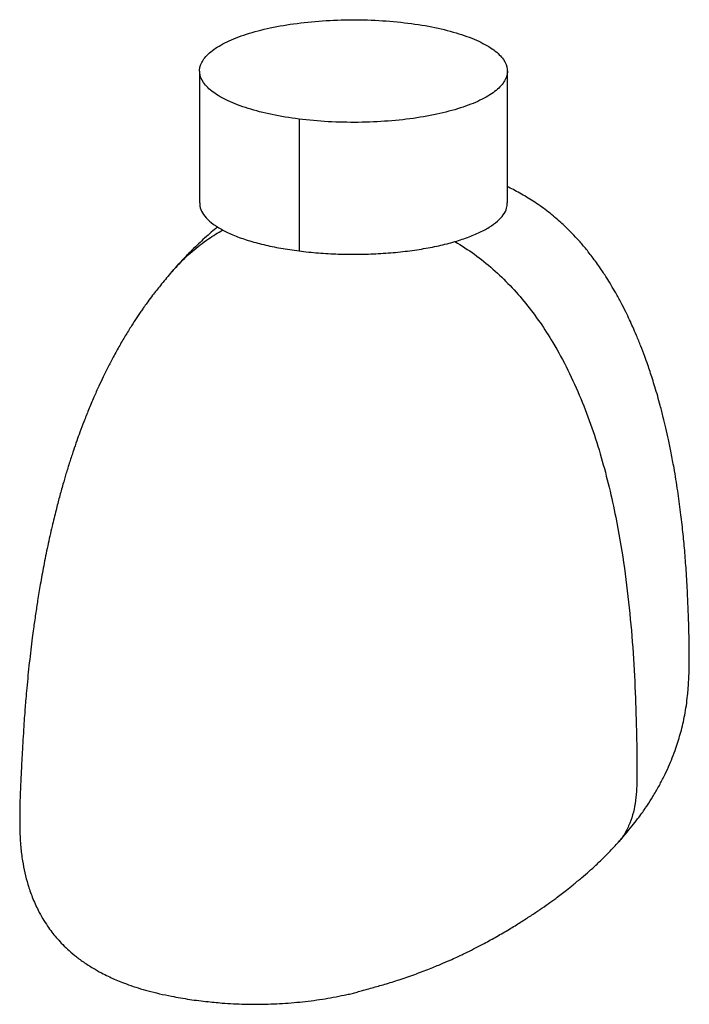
# Paper-space layout '_Dimétrica' of a CAD drawing. Header units: millimetres. Extents: x -60 to 60, y -167 to 9.
import ezdxf

# ---------------------------------------------------------------- set-up
doc = ezdxf.new("R2010")
doc.units = ezdxf.units.MM

psp = doc.layouts.new('_Dimétrica')

# ---------------------------------------------------------------- linework, layer by layer
at = {"color": 7, "linetype": 'Continuous', "lineweight": 25}
for p, q in [((-27.5, 0), (-27.5, -23.57)), ((27.5, -23.57), (27.5, 0)), ((-9.72, -8.57), (-9.72, -32.14))]:
    psp.add_line(p, q, dxfattribs=at)
for points, knots in [([(-9.72, -8.57), (-11.41, -8.36), (-13.03, -8.1), (-16.08, -7.46), (-17.51, -7.09), (-20.14, -6.27), (-21.33, -5.82), (-23.42, -4.84), (-24.32, -4.32), (-25.81, -3.22), (-26.38, -2.65), (-27.2, -1.48), (-27.43, -0.89), (-27.54, 0.31), (-27.42, 0.91), (-26.83, 2.1), (-26.36, 2.68), (-25.09, 3.8), (-24.29, 4.34), (-22.38, 5.36), (-21.28, 5.84), (-18.81, 6.71), (-17.45, 7.11), (-14.52, 7.81), (-12.96, 8.11), (-9.67, 8.6), (-7.96, 8.79), (-4.45, 9.07), (-2.66, 9.14), (0.94, 9.18), (2.74, 9.14), (6.29, 8.94), (8.04, 8.79), (9.72, 8.57)], [0, 0, 0, 0, 0.0625, 0.0625, 0.125, 0.125, 0.1875, 0.1875, 0.25, 0.25, 0.3125, 0.3125, 0.375, 0.375, 0.4375, 0.4375, 0.5, 0.5, 0.5625, 0.5625, 0.625, 0.625, 0.6875, 0.6875, 0.75, 0.75, 0.8125, 0.8125, 0.875, 0.875, 0.9375, 0.9375, 1, 1, 1, 1]), ([(9.72, 8.57), (11.41, 8.36), (13.03, 8.1), (16.08, 7.46), (17.51, 7.09), (20.14, 6.27), (21.33, 5.82), (23.42, 4.84), (24.32, 4.32), (25.81, 3.22), (26.38, 2.65), (27.2, 1.48), (27.43, 0.89), (27.54, -0.31), (27.42, -0.91), (26.83, -2.1), (26.36, -2.68), (25.09, -3.8), (24.29, -4.34), (22.38, -5.36), (21.28, -5.84), (18.81, -6.71), (17.45, -7.11), (14.52, -7.81), (12.96, -8.11), (9.67, -8.6), (7.96, -8.79), (4.45, -9.07), (2.66, -9.14), (-0.94, -9.18), (-2.74, -9.14), (-6.29, -8.94), (-8.04, -8.79), (-9.72, -8.57)], [0, 0, 0, 0, 0.0625, 0.0625, 0.125, 0.125, 0.1875, 0.1875, 0.25, 0.25, 0.3125, 0.3125, 0.375, 0.375, 0.4375, 0.4375, 0.5, 0.5, 0.5625, 0.5625, 0.625, 0.625, 0.6875, 0.6875, 0.75, 0.75, 0.8125, 0.8125, 0.875, 0.875, 0.9375, 0.9375, 1, 1, 1, 1]), ([(47.18, -137.96), (47.66, -137.42), (48.58, -136.39), (49.77, -134.94), (50.73, -133.7), (51.49, -132.67), (52.06, -131.85), (52.72, -130.87), (53.55, -129.57), (54.53, -127.88), (55.47, -126.1), (56.27, -124.39), (56.99, -122.68), (57.58, -121.09), (58.08, -119.57), (58.5, -118.12), (58.88, -116.63), (59.21, -115.04), (59.49, -113.37), (59.68, -111.83), (59.81, -110.47), (59.88, -109.38), (59.94, -108.24), (59.98, -106.9), (60.01, -105.25), (60.01, -103.45), (59.99, -101.68), (59.93, -99.56), (59.84, -96.82), (59.69, -93.2), (59.48, -89.41), (59.2, -85.73), (58.87, -82.26), (58.46, -78.72), (57.95, -74.91), (57.37, -71.37), (56.8, -68.32), (56.31, -65.94), (55.84, -63.82), (55.35, -61.78), (54.86, -59.89), (54.36, -58.08), (53.89, -56.49), (53.43, -55.02), (53.01, -53.72), (52.55, -52.39), (52.01, -50.86), (51.34, -49.1), (50.63, -47.35), (49.95, -45.79), (49.31, -44.39), (48.62, -42.94), (47.8, -41.34), (46.93, -39.74), (46.06, -38.25), (45.16, -36.78), (44.04, -35.08), (42.73, -33.27), (41.34, -31.51), (40.04, -30.02), (38.64, -28.54), (36.94, -26.91), (34.83, -25.13), (32.48, -23.44), (30.08, -21.98), (28.42, -21.09), (27.56, -20.71), (27.5, -20.68)], [0, 0, 0, 0, 0.022977, 0.042984, 0.059986, 0.073945, 0.084832, 0.092877, 0.11237, 0.134782, 0.155882, 0.176734, 0.195185, 0.214009, 0.228917, 0.243925, 0.25905, 0.274451, 0.290814, 0.306552, 0.316379, 0.324656, 0.331773, 0.340457, 0.351498, 0.364408, 0.376186, 0.386417, 0.406554, 0.432015, 0.460464, 0.484655, 0.507298, 0.531422, 0.55769, 0.586219, 0.60513, 0.621758, 0.636467, 0.649836, 0.665044, 0.676763, 0.688704, 0.699285, 0.708501, 0.717174, 0.728374, 0.741901, 0.755982, 0.767465, 0.776974, 0.787789, 0.800358, 0.813919, 0.825142, 0.836033, 0.849249, 0.866707, 0.881804, 0.894752, 0.906731, 0.923084, 0.942335, 0.962438, 0.981237, 0.998662, 1, 1, 1, 1]), ([(-27.46, -23.57), (-27.47, -23.67), (-27.54, -24.16), (-27.19, -25.06), (-26.41, -26.23), (-25.13, -27.35), (-23.44, -28.41), (-21.34, -29.39), (-18.88, -30.27), (-16.09, -31.03), (-13.04, -31.68), (-10.83, -31.99), (-9.72, -32.14)], [0, 0, 0, 0, 0.025892, 0.134126, 0.242361, 0.350595, 0.458829, 0.567063, 0.675297, 0.783532, 0.891766, 1, 1, 1, 1]), ([(-9.72, -32.14), (-8.58, -32.27), (-6.31, -32.53), (-2.74, -32.72), (0.86, -32.76), (4.45, -32.64), (7.97, -32.37), (11.35, -31.95), (14.53, -31.38), (17.47, -30.68), (20.1, -29.86), (22.39, -28.94), (24.3, -27.92), (25.8, -26.82), (26.84, -25.67), (27.43, -24.58), (27.45, -23.87), (27.46, -23.57)], [0, 0, 0, 0, 0.0677471, 0.1354942, 0.2032413, 0.2709884, 0.3387356, 0.4064827, 0.4742298, 0.5419769, 0.609724, 0.6774711, 0.7452182, 0.8129653, 0.8807124, 0.9484596, 1, 1, 1, 1]), ([(-24.27, -27.84), (-24.38, -27.93), (-24.87, -28.32), (-25.74, -29.08), (-26.86, -30.08), (-28.02, -31.17), (-29.34, -32.46), (-30.96, -34.14), (-32.08, -35.42), (-32.71, -36.13)], [0, 0, 0, 0, 0.036785, 0.154738, 0.289944, 0.410764, 0.560331, 0.755729, 1, 1, 1, 1]), ([(-32.68, -36.16), (-32.29, -35.7), (-31.11, -34.29), (-28.86, -32.2), (-26.16, -30.04), (-24.23, -28.91), (-23.36, -28.4)], [0, 0, 0, 0, 0.148101, 0.451764, 0.755019, 1, 1, 1, 1]), ([(18.13, -30.44), (19.31, -31.18), (21.67, -32.68), (24.96, -35.34), (28.02, -38.29), (30.83, -41.49), (33.37, -44.9), (35.92, -48.86), (38.38, -53.4), (40.68, -58.51), (42.65, -63.73), (44.31, -69.02), (45.72, -74.36), (47.09, -80.62), (48.32, -87.81), (49.32, -95.91), (50.01, -103.99), (50.36, -110.72), (50.51, -116.08), (50.61, -120.08), (50.68, -124.12), (50.65, -127.54), (50.44, -130.34), (50.05, -132.42), (49.42, -134.4), (48.51, -136.23), (47.73, -137.43), (47.2, -137.92), (47.16, -137.96)], [0, 0, 0, 0, 0.034492, 0.06923, 0.103957, 0.138725, 0.17353, 0.208301, 0.254607, 0.300956, 0.347348, 0.393738, 0.440105, 0.486538, 0.556286, 0.625924, 0.695495, 0.765174, 0.800079, 0.834489, 0.868856, 0.904998, 0.923755, 0.942443, 0.96108, 0.979741, 0.998379, 1, 1, 1, 1]), ([(-32.71, -36.13), (-33.32, -36.86), (-34.42, -38.16), (-35.75, -39.87), (-36.68, -41.12), (-37.3, -41.98), (-37.78, -42.66), (-38.23, -43.32), (-38.86, -44.26), (-39.72, -45.59), (-40.81, -47.34), (-41.95, -49.3), (-43.02, -51.26), (-43.95, -53.05), (-44.76, -54.69), (-45.56, -56.39), (-46.44, -58.36), (-47.33, -60.47), (-48.16, -62.56), (-48.86, -64.4), (-49.48, -66.13), (-50.08, -67.89), (-50.73, -69.86), (-51.35, -71.87), (-51.97, -73.97), (-52.56, -76.12), (-53.21, -78.62), (-53.92, -81.53), (-54.66, -84.86), (-55.35, -88.32), (-55.95, -91.57), (-56.42, -94.43), (-56.76, -96.67), (-57, -98.35), (-57.2, -99.76), (-57.42, -101.42), (-57.67, -103.45), (-57.93, -105.69), (-58.17, -107.97), (-58.38, -110.13), (-58.54, -112.03), (-58.68, -113.67), (-58.8, -115.3), (-58.93, -117.23), (-59.07, -119.42), (-59.19, -121.64), (-59.3, -123.63), (-59.41, -125.74), (-59.53, -128.17), (-59.63, -131.03), (-59.66, -133.56), (-59.63, -135.61), (-59.57, -137.17), (-59.44, -138.99), (-59.18, -141.04), (-58.75, -143.24), (-58.18, -145.44), (-57.41, -147.67), (-56.5, -149.7), (-55.56, -151.41), (-54.73, -152.71), (-53.93, -153.82), (-53.11, -154.82), (-52.19, -155.84), (-51.09, -156.92), (-49.79, -158.05), (-48.27, -159.19), (-46.67, -160.22), (-45.18, -161.07), (-43.89, -161.71), (-42.72, -162.25), (-41.53, -162.74), (-40.12, -163.28), (-38.5, -163.82), (-36.65, -164.36), (-34.69, -164.85), (-32.22, -165.37), (-29.32, -165.88), (-27.1, -166.15), (-26.01, -166.28)], [0, 0, 0, 0, 0.017609, 0.031794, 0.041259, 0.047784, 0.052672, 0.05777, 0.063101, 0.074298, 0.087316, 0.101043, 0.115852, 0.128313, 0.13806, 0.149103, 0.162227, 0.176932, 0.190544, 0.202665, 0.212258, 0.223333, 0.235905, 0.249384, 0.260865, 0.274947, 0.289233, 0.306804, 0.328207, 0.349797, 0.369571, 0.386851, 0.401323, 0.409688, 0.416964, 0.426668, 0.439498, 0.45325, 0.466765, 0.480216, 0.491778, 0.500645, 0.509329, 0.520903, 0.535078, 0.548554, 0.56043, 0.5707, 0.586167, 0.603711, 0.621447, 0.63158, 0.642162, 0.65308, 0.671476, 0.688584, 0.705437, 0.724466, 0.744838, 0.758769, 0.77132, 0.78174, 0.791659, 0.802403, 0.814268, 0.827623, 0.842467, 0.85747, 0.86979, 0.879372, 0.887705, 0.896509, 0.907001, 0.919872, 0.932416, 0.946394, 0.96029, 0.980489, 1, 1, 1, 1]), ([(-1.2, -165.01), (-0.89, -164.94), (-0.29, -164.8), (0.66, -164.55), (1.58, -164.29), (2.58, -164), (3.63, -163.71), (4.75, -163.4), (6.41, -162.92), (8.62, -162.22), (11.3, -161.28), (13.81, -160.31), (15.91, -159.44), (17.48, -158.76), (18.71, -158.2), (20.06, -157.55), (21.61, -156.78), (23.5, -155.79), (25.64, -154.61), (27.81, -153.35), (29.83, -152.11), (31.65, -150.94), (33.28, -149.85), (34.75, -148.81), (36.02, -147.9), (37.1, -147.08), (38.14, -146.28), (39.36, -145.3), (40.74, -144.16), (42.23, -142.86), (43.79, -141.43), (45.48, -139.78), (46.59, -138.59), (47.18, -137.96)], [0, 0, 0, 0, 0.0140857, 0.0272228, 0.0396934, 0.0518278, 0.0680956, 0.0853428, 0.1037798, 0.1445804, 0.1902606, 0.2357524, 0.2746395, 0.3069353, 0.3333594, 0.3563144, 0.3845458, 0.4219639, 0.4670568, 0.5135442, 0.5567804, 0.5967185, 0.6333095, 0.6672677, 0.6995307, 0.7232067, 0.7463983, 0.7763725, 0.8155094, 0.8527895, 0.8959189, 0.944984, 1, 1, 1, 1]), ([(-26.33, -166.22), (-25.39, -166.33), (-23.14, -166.57), (-19.42, -166.74), (-15.27, -166.74), (-11.12, -166.51), (-7.05, -166.06), (-3.71, -165.54), (-1.81, -165.12), (-1.16, -164.98)], [0, 0, 0, 0, 0.1150888, 0.2751144, 0.4354906, 0.5958554, 0.7561578, 0.9166337, 1, 1, 1, 1])]:
    psp.add_open_spline(points, degree=3, knots=knots, dxfattribs=at)

doc.saveas('drawing.dxf')
